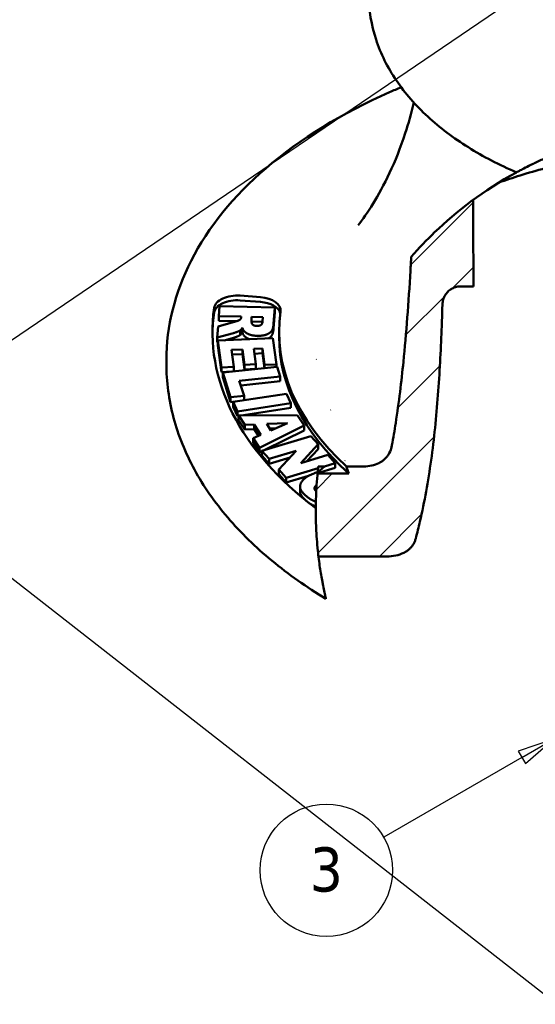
# Model space of a CAD drawing. Header units: feet. Extents: x -744 to -375, y 205 to 389.
# Tile 25 of 40: x -450.51 to -442.27, y 327.13 to 342.87. Entities that reach past the tile are written whole.
import ezdxf

# ---------------------------------------------------------------- set-up
doc = ezdxf.new("R2010")
doc.units = ezdxf.units.FT
doc.header["$MEASUREMENT"] = 0
for name, color, linetype, lineweight in [('Hatch (ANSI)', 7, 'Continuous', 18), ('Symbol (ANSI)', 7, 'Continuous', 25), ('Visible (ANSI)', 7, 'Continuous', 50)]:
    doc.layers.add(name, color=color, linetype=linetype, lineweight=lineweight)
doc.layers.add('RD_P_Text', color=1, linetype='Continuous')
doc.styles.add('Note Text (ANSI)', font='tahoma.ttf')

# ---------------------------------------------------------------- blocks, each defined once
blk = doc.blocks.new('Balloon88')
at = {"layer": 'Symbol (ANSI)'}
for p, q in [((12.3693, 8.3946), (12.2742, 8.3625)), ((12.2841, 8.3454), (12.3693, 8.3946)), ((12.2939, 8.3284), (12.3693, 8.3946)), ((12.2742, 8.3625), (12.2939, 8.3284)), ((12.2841, 8.3454), (11.9085, 8.1286))]:
    blk.add_line(p, q, dxfattribs=at)
at = {"layer": 'Symbol (ANSI)', "flags": 128}
blk.add_lwpolyline([(12.2939, 8.3284), (12.3693, 8.3946), (12.2742, 8.3625), (12.2939, 8.3284)], dxfattribs=at)
at = {"layer": 'Symbol (ANSI)'}
blk.add_circle((11.7526, 8.0386), 0.18, dxfattribs=at)
blk.add_solid([(12.2939, 8.3284), (12.3693, 8.3946), (12.2742, 8.3625), (12.2939, 8.3284)], dxfattribs=at)
at = {"layer": 'Symbol (ANSI)', "insert": (11.7526, 8.0398), "char_height": 0.12, "attachment_point": 5, "style": 'Note Text (ANSI)'}
blk.add_mtext('3', dxfattribs=at)

msp = doc.modelspace()

# ---------------------------------------------------------------- hatches: boundary and pattern name
at = {"layer": 'Hatch (ANSI)'}
h = msp.add_hatch(dxfattribs=at)
h.set_pattern_fill('ANSI31', color=247, scale=5.882353, style=0)
h.set_pattern_definition([(45, (-514.74035, 281.9874), (-0.5199315, 0.5199315), [])])
edge = h.paths.add_edge_path()
edge.add_ellipse((-439.61198, 335.02184), major_axis=(0, 6.16448), ratio=1, start_angle=84.239415, end_angle=84.312429)
edge.add_line((-445.74612, 335.63277), (-445.63792, 335.72996))
edge.add_line((-445.63792, 335.72996), (-445.73566, 335.72996))
edge.add_ellipse((-439.61198, 335.02184), major_axis=(0, 6.16448), ratio=1, start_angle=83.403809, end_angle=83.685656)
edge.add_ellipse((-439.61198, 335.02184), major_axis=(-4.11961, 4.58581), ratio=1, start_angle=41.751065, end_angle=42.304823)
edge = h.paths.add_edge_path()
edge.add_spline(control_points=[(-444.55808, 336.06975), (-444.53713, 336.18611), (-444.51746, 336.30407), (-444.44743, 336.75666), (-444.40703, 337.09293), (-444.32979, 337.85439), (-444.29314, 338.35607), (-444.25877, 338.93297), (-444.25445, 339.00771), (-444.25025, 339.0823)], knot_values=[72.30616493, 72.30616493, 72.30616493, 72.30616493, 73.01105659, 73.01105659, 75.00546568, 75.00546568, 77.96833544, 77.96833544, 78.40923036, 78.40923036, 78.40923036, 78.40923036], degree=3, periodic=0)
edge.add_spline(control_points=[(-444.25025, 339.0823), (-444.1278, 339.22218), (-444.00197, 339.35301), (-443.69524, 339.64688), (-443.49117, 339.82143), (-443.26203, 339.98982)], knot_values=[-9.02666118, -9.02666118, -9.02666118, -9.02666118, -6.7891834, -6.7891834, -3.55512332, -3.55512332, -3.55512332, -3.55512332], degree=3, periodic=0)
edge.add_spline(control_points=[(-443.26203, 339.98982), (-443.26209, 339.90907), (-443.26209, 339.82881), (-443.26124, 339.35696), (-443.25713, 338.97375), (-443.25339, 338.60801)], knot_values=[105.32496435, 105.32496435, 105.32496435, 105.32496435, 105.80644477, 105.80644477, 108.16854543, 108.16854543, 108.16854543, 108.16854543], degree=3, periodic=0)
edge.add_line((-443.25339, 338.60801), (-443.44893, 338.60801))
edge.add_spline(control_points=[(-443.44893, 338.60801), (-443.47303, 338.60801), (-443.49935, 338.60558), (-443.55042, 338.59412), (-443.57515, 338.58506), (-443.61598, 338.56395), (-443.63583, 338.55061), (-443.67117, 338.51903), (-443.68665, 338.50079), (-443.71209, 338.46287), (-443.72384, 338.43965), (-443.74113, 338.3909), (-443.74671, 338.36539), (-443.75105, 338.3303), (-443.75198, 338.31839), (-443.75237, 338.30622)], knot_values=[4.4952188, 4.4952188, 4.4952188, 4.4952188, 4.65133265, 4.65133265, 4.8074465, 4.8074465, 4.94899488, 4.94899488, 5.09054327, 5.09054327, 5.24475136, 5.24475136, 5.39895945, 5.39895945, 5.47374484, 5.47374484, 5.47374484, 5.47374484], degree=3, periodic=0)
edge.add_spline(control_points=[(-443.75237, 338.30622), (-443.75644, 338.17738), (-443.76096, 338.04697), (-443.7796, 337.57171), (-443.79745, 337.22045), (-443.85024, 336.52003), (-443.88535, 336.17085), (-443.97992, 335.49173), (-444.03954, 335.16182), (-444.13255, 334.7596), (-444.15499, 334.66842), (-444.17917, 334.57652)], knot_values=[104.06332241, 104.06332241, 104.06332241, 104.06332241, 104.85707661, 104.85707661, 106.93191257, 106.93191257, 109.00674854, 109.00674854, 111.0815845, 111.0815845, 111.68064286, 111.68064286, 111.68064286, 111.68064286], degree=3, periodic=0)
edge.add_spline(control_points=[(-444.17917, 334.57652), (-444.18303, 334.56182), (-444.18822, 334.54604), (-444.20105, 334.51507), (-444.20878, 334.4999), (-444.22466, 334.47332), (-444.23433, 334.45936), (-444.25576, 334.43313), (-444.2675, 334.42086), (-444.29135, 334.39889), (-444.30587, 334.38725), (-444.33651, 334.36627), (-444.35262, 334.35691), (-444.40695, 334.32926), (-444.4524, 334.31389), (-444.54603, 334.29479), (-444.59419, 334.29094), (-444.6382, 334.29094)], knot_values=[5.31941947, 5.31941947, 5.31941947, 5.31941947, 5.41736331, 5.41736331, 5.51776331, 5.51776331, 5.61793702, 5.61793702, 5.71811074, 5.71811074, 5.82791654, 5.82791654, 5.93772234, 5.93772234, 6.2227611, 6.2227611, 6.50779986, 6.50779986, 6.50779986, 6.50779986], degree=3, periodic=0)
edge.add_line((-444.6382, 334.29094), (-445.73298, 334.29094))
edge.add_spline(control_points=[(-445.73298, 334.29094), (-445.73649, 334.32041), (-445.73985, 334.35024), (-445.7563, 334.50744), (-445.76528, 334.6337), (-445.77267, 334.79939), (-445.77416, 334.84781), (-445.77509, 334.89144)], knot_values=[-3.40067998, -3.40067998, -3.40067998, -3.40067998, -3.22469513, -3.22469513, -2.47881376, -2.47881376, -2.13371476, -2.13371476, -2.13371476, -2.13371476], degree=3, periodic=0)
edge.add_ellipse((-439.61198, 335.02184), major_axis=(0, 6.16448), ratio=1, start_angle=89.645911, end_angle=91.212091, ccw=False)
edge.add_ellipse((-439.61198, 335.02184), major_axis=(0, 6.16448), ratio=1, start_angle=89.352755, end_angle=89.645911, ccw=False)
edge.add_spline(control_points=[(-445.77607, 335.09148), (-445.77593, 335.10406), (-445.77575, 335.11662), (-445.77531, 335.14172), (-445.77506, 335.15426), (-445.77476, 335.16679)], knot_values=[-0.20003143, -0.20003143, -0.20003143, -0.20003143, -0.10001885, -0.10001885, 0, 0, 0, 0], degree=3, periodic=0)
edge.add_ellipse((-439.61198, 335.02184), major_axis=(0, 6.16448), ratio=1, start_angle=87.137734, end_angle=88.652697, ccw=False)
edge.add_ellipse((-439.61198, 335.02184), major_axis=(0, 6.16448), ratio=1, start_angle=86.921157, end_angle=87.137734, ccw=False)
edge.add_spline(control_points=[(-445.76757, 335.35294), (-445.76686, 335.36614), (-445.7661, 335.37937), (-445.76451, 335.40585), (-445.76367, 335.4191), (-445.76278, 335.43238)], knot_values=[-0.20073958, -0.20073958, -0.20073958, -0.20073958, -0.10034777, -0.10034777, 0, 0, 0, 0], degree=3, periodic=0)
edge.add_ellipse((-439.61198, 335.02184), major_axis=(0, 6.16448), ratio=1, start_angle=84.462906, end_angle=86.181471, ccw=False)
edge.add_line((-445.7477, 335.61665), (-445.24601, 335.61665))
edge.add_ellipse((-439.3397, 342.21477), major_axis=(0, -12.19551), ratio=0.5758617, start_angle=302.12288, end_angle=302.753637, ccw=False)
edge.add_line((-445.28748, 335.72996), (-445.00619, 335.72996))
edge.add_spline(control_points=[(-445.00619, 335.72996), (-444.96702, 335.72996), (-444.9242, 335.7337), (-444.84106, 335.75162), (-444.80075, 335.7659), (-444.75133, 335.79134), (-444.73577, 335.80048), (-444.70613, 335.82087), (-444.69205, 335.83213), (-444.66821, 335.85379), (-444.6561, 335.86622), (-444.63382, 335.8927), (-444.62365, 335.90676), (-444.59681, 335.94907), (-444.58113, 335.98309), (-444.56523, 336.03552), (-444.56115, 336.05269), (-444.55808, 336.06975)], knot_values=[2.38967359, 2.38967359, 2.38967359, 2.38967359, 2.64337299, 2.64337299, 2.89707238, 2.89707238, 3.00341237, 3.00341237, 3.10975235, 3.10975235, 3.21205798, 3.21205798, 3.3143636, 3.3143636, 3.53656761, 3.53656761, 3.64165604, 3.64165604, 3.64165604, 3.64165604], degree=3, periodic=0)
edge = h.paths.add_edge_path()
edge.add_spline(control_points=[(-435.41813, 339.53985), (-435.20054, 339.33787), (-434.99105, 339.11414), (-434.6641, 338.70465), (-434.53256, 338.52282), (-434.39628, 338.3078), (-434.38736, 338.29361), (-434.37846, 338.27931)], knot_values=[-9.50249943, -9.50249943, -9.50249943, -9.50249943, -6.55005305, -6.55005305, -4.58826698, -4.58826698, -4.45069563, -4.45069563, -4.45069563, -4.45069563], degree=3, periodic=0)
edge.add_spline(control_points=[(-434.37846, 338.27931), (-434.35671, 337.97552), (-434.33178, 337.67863), (-434.27237, 337.09293), (-434.23196, 336.75666), (-434.16194, 336.30407), (-434.14227, 336.18611), (-434.12131, 336.06975)], knot_values=[99.59041495, 99.59041495, 99.59041495, 99.59041495, 101.40906161, 101.40906161, 103.4034707, 103.4034707, 104.10836236, 104.10836236, 104.10836236, 104.10836236], degree=3, periodic=0)
edge.add_spline(control_points=[(-434.12131, 336.06975), (-434.11824, 336.05269), (-434.11417, 336.03552), (-434.09827, 335.98309), (-434.08258, 335.94907), (-434.05574, 335.90676), (-434.04558, 335.8927), (-434.0233, 335.86622), (-434.01119, 335.85379), (-433.98735, 335.83213), (-433.97326, 335.82087), (-433.94362, 335.80048), (-433.92807, 335.79134), (-433.87864, 335.7659), (-433.83834, 335.75162), (-433.7552, 335.7337), (-433.71238, 335.72996), (-433.67321, 335.72996)], knot_values=[4.97957842, 4.97957842, 4.97957842, 4.97957842, 5.08466686, 5.08466686, 5.30687086, 5.30687086, 5.40917649, 5.40917649, 5.51148211, 5.51148211, 5.6178221, 5.6178221, 5.72416208, 5.72416208, 5.97786148, 5.97786148, 6.23156087, 6.23156087, 6.23156087, 6.23156087], degree=3, periodic=0)
edge.add_line((-433.67321, 335.72996), (-433.48831, 335.72996))
edge.add_ellipse((-439.61198, 335.02184), major_axis=(0, 6.16448), ratio=1, start_angle=265.415053, end_angle=276.596191, ccw=False)
edge.add_spline(control_points=[(-433.46723, 334.52907), (-433.47259, 334.46218), (-433.48016, 334.38162), (-433.49099, 334.29094)], knot_values=[-2.1080996, -2.1080996, -2.1080996, -2.1080996, -1.53596977, -1.53596977, -1.53596977, -1.53596977], degree=3, periodic=0)
edge.add_line((-433.49099, 334.29094), (-434.0412, 334.29094))
edge.add_spline(control_points=[(-434.0412, 334.29094), (-434.08521, 334.29094), (-434.13337, 334.29479), (-434.227, 334.31389), (-434.27245, 334.32926), (-434.32678, 334.35691), (-434.34288, 334.36627), (-434.37352, 334.38725), (-434.38805, 334.39889), (-434.41189, 334.42086), (-434.42364, 334.43313), (-434.44506, 334.45936), (-434.45474, 334.47332), (-434.47062, 334.4999), (-434.47834, 334.51507), (-434.49118, 334.54604), (-434.49636, 334.56182), (-434.50023, 334.57652)], knot_values=[2.57996997, 2.57996997, 2.57996997, 2.57996997, 2.86500873, 2.86500873, 3.15004749, 3.15004749, 3.25985329, 3.25985329, 3.36965909, 3.36965909, 3.46983281, 3.46983281, 3.57000653, 3.57000653, 3.67040653, 3.67040653, 3.76835037, 3.76835037, 3.76835037, 3.76835037], degree=3, periodic=0)
edge.add_spline(control_points=[(-434.50023, 334.57652), (-434.5244, 334.66842), (-434.54685, 334.7596), (-434.63985, 335.16182), (-434.69948, 335.49173), (-434.79405, 336.17085), (-434.82915, 336.52003), (-434.88195, 337.22045), (-434.89979, 337.57171), (-434.91844, 338.04697), (-434.92295, 338.17738), (-434.92703, 338.30622)], knot_values=[72.95550042, 72.95550042, 72.95550042, 72.95550042, 73.55455878, 73.55455878, 75.62939474, 75.62939474, 77.70423071, 77.70423071, 79.77906667, 79.77906667, 80.57282087, 80.57282087, 80.57282087, 80.57282087], degree=3, periodic=0)
edge.add_spline(control_points=[(-434.92703, 338.30622), (-434.92741, 338.31839), (-434.92834, 338.3303), (-434.93268, 338.36539), (-434.93826, 338.3909), (-434.95555, 338.43965), (-434.9673, 338.46287), (-434.99275, 338.50079), (-435.00823, 338.51903), (-435.04356, 338.55061), (-435.06342, 338.56395), (-435.10424, 338.58506), (-435.12897, 338.59412), (-435.18004, 338.60558), (-435.20637, 338.60801), (-435.23047, 338.60801)], knot_values=[0.31092337, 0.31092337, 0.31092337, 0.31092337, 0.38570875, 0.38570875, 0.53991684, 0.53991684, 0.69412494, 0.69412494, 0.83567332, 0.83567332, 0.97722171, 0.97722171, 1.13333556, 1.13333556, 1.2894494, 1.2894494, 1.2894494, 1.2894494], degree=3, periodic=0)
edge.add_line((-435.23047, 338.60801), (-435.42601, 338.60801))
edge.add_spline(control_points=[(-435.42601, 338.60801), (-435.42293, 338.90844), (-435.4196, 339.22067), (-435.41813, 339.53985)], knot_values=[84.73469455, 84.73469455, 84.73469455, 84.73469455, 86.6750445, 86.6750445, 86.6750445, 86.6750445], degree=3, periodic=0)

# ---------------------------------------------------------------- linework, layer by layer
at = {"layer": 'RD_P_Text', "flags": 128}
for points in [[(-374.5205, 389.45388), (-532.12141, 282.39639)], [(-514.91607, 384.18124), (-384.38489, 282.16714)]]:
    msp.add_lwpolyline(points, dxfattribs=at)
at = {"layer": 'Visible (ANSI)', "color": 3}
for p, q in [((-443.25339, 338.60801), (-443.44893, 338.60801)), ((-446.98254, 338.45986), (-446.6607, 338.43546)), ((-447.32525, 338.13245), (-447.31405, 338.29028)), ((-447.31405, 338.29028), (-446.43244, 338.26953)), ((-446.6607, 338.35973), (-446.98254, 338.38413)), ((-446.43244, 338.26953), (-446.45099, 338.00812)), ((-446.43244, 338.1938), (-446.43244, 338.26953)), ((-446.96718, 338.12402), (-447.32525, 338.13245)), ((-447.32525, 338.05672), (-447.32525, 338.13245)), ((-446.96815, 338.11034), (-446.96718, 338.12402)), ((-446.80555, 338.05415), (-446.80087, 338.12011)), ((-446.80087, 338.04438), (-446.80087, 338.12011)), ((-446.80087, 338.12011), (-446.62183, 338.1159)), ((-446.62183, 338.1159), (-446.62668, 338.04749)), ((-446.43244, 338.1938), (-446.45099, 337.93238)), ((-447.34945, 337.79138), (-447.33687, 337.96876)), ((-447.33687, 337.96876), (-447.06111, 338.04597)), ((-447.04632, 338.05015), (-447.32525, 338.05672)), ((-446.80087, 338.04438), (-446.80182, 338.03096)), ((-446.62736, 338.04029), (-446.80087, 338.04438)), ((-447.08867, 337.86111), (-447.34945, 337.79138)), ((-446.98352, 337.82989), (-446.98352, 337.90563)), ((-446.94837, 337.87018), (-446.94837, 337.94591)), ((-446.36263, 337.88043), (-446.36263, 337.8047)), ((-447.34945, 337.71565), (-447.34945, 337.79138)), ((-447.34068, 337.718), (-447.34945, 337.71565)), ((-447.34068, 337.74069), (-446.46079, 337.77863)), ((-447.28513, 337.31349), (-447.34068, 337.74069)), ((-447.34068, 337.66496), (-447.34068, 337.74069)), ((-447.28513, 337.23775), (-447.34068, 337.66496)), ((-447.08867, 337.78538), (-447.23949, 337.74505)), ((-446.46079, 337.77863), (-446.40626, 337.35923)), ((-446.94764, 337.59972), (-447.12125, 337.59224)), ((-447.12125, 337.59224), (-447.08612, 337.32207)), ((-446.94764, 337.52399), (-447.11146, 337.51693)), ((-446.916, 337.35637), (-446.94764, 337.59972)), ((-446.94764, 337.52399), (-446.94764, 337.59972)), ((-446.916, 337.28064), (-446.94764, 337.52399)), ((-446.62837, 337.61349), (-446.76811, 337.60747)), ((-446.76811, 337.60747), (-446.73646, 337.36412)), ((-446.62837, 337.53776), (-446.75831, 337.53215)), ((-446.59426, 337.35112), (-446.62837, 337.61349)), ((-446.62837, 337.53776), (-446.62837, 337.61349)), ((-446.59751, 337.30039), (-446.62837, 337.53776)), ((-448.16323, 337.42603), (-448.16323, 337.37302)), ((-446.73646, 337.36412), (-446.916, 337.35637)), ((-446.916, 337.28064), (-446.916, 337.35637)), ((-446.73646, 337.28838), (-446.73646, 337.36412)), ((-446.40626, 337.35923), (-446.59426, 337.35112)), ((-446.59426, 337.30073), (-446.59426, 337.35112)), ((-446.40626, 337.32063), (-446.40626, 337.35923)), ((-447.08612, 337.32207), (-447.28513, 337.31349)), ((-447.28513, 337.23775), (-447.28513, 337.31349)), ((-447.12331, 337.24473), (-447.28513, 337.23775)), ((-447.26281, 337.22996), (-446.39499, 337.32182)), ((-447.13661, 336.8346), (-447.26281, 337.22996)), ((-447.26281, 337.15423), (-447.26281, 337.22996)), ((-447.08612, 337.24867), (-447.08612, 337.32207)), ((-446.34571, 337.16743), (-446.9997, 337.0982)), ((-446.73646, 337.28838), (-446.916, 337.28064)), ((-446.39499, 337.32182), (-446.34571, 337.16743)), ((-446.34571, 337.09169), (-446.34571, 337.16743)), ((-447.13661, 336.75886), (-447.26281, 337.15423)), ((-446.9997, 337.0982), (-446.92279, 336.85723)), ((-446.34571, 337.09169), (-446.97632, 337.02494)), ((-446.92279, 336.85723), (-447.13661, 336.8346)), ((-447.09723, 336.75961), (-446.24526, 336.8918)), ((-446.92279, 336.78668), (-446.92279, 336.85723)), ((-446.24526, 336.8918), (-446.17412, 336.73975)), ((-447.13661, 336.75886), (-447.13661, 336.8346)), ((-447.02791, 336.77037), (-447.13661, 336.75886)), ((-447.02609, 336.60756), (-447.09723, 336.75961)), ((-447.09723, 336.68388), (-447.09723, 336.75961)), ((-446.17412, 336.73975), (-447.02609, 336.60756)), ((-446.17412, 336.66402), (-446.17412, 336.73975)), ((-447.02609, 336.53183), (-447.09723, 336.68388)), ((-447.02609, 336.53183), (-447.02609, 336.60756)), ((-447.00877, 336.54675), (-446.06603, 336.5431)), ((-446.91242, 336.39625), (-447.00877, 336.54675)), ((-447.00877, 336.47101), (-447.00877, 336.54675)), ((-446.17412, 336.66402), (-446.93185, 336.54645)), ((-446.06603, 336.5431), (-445.96292, 336.38204)), ((-447.00877, 336.53452), (-447.02609, 336.53183)), ((-446.91242, 336.32051), (-447.00877, 336.47101)), ((-446.76039, 336.40194), (-446.91242, 336.39625)), ((-446.91242, 336.32051), (-446.91242, 336.39625)), ((-446.65316, 336.23446), (-446.76039, 336.40194)), ((-446.76039, 336.32621), (-446.76039, 336.40194)), ((-445.96292, 336.38204), (-446.67624, 336.02733)), ((-446.56054, 336.40788), (-446.22984, 336.41867)), ((-446.49357, 336.30327), (-446.56054, 336.40788)), ((-446.22984, 336.41867), (-446.49357, 336.30327)), ((-445.96292, 336.30631), (-445.96292, 336.38204)), ((-446.76039, 336.32621), (-446.91242, 336.32051)), ((-446.77494, 336.1815), (-446.65316, 336.23446)), ((-446.69109, 336.21797), (-446.76039, 336.32621)), ((-445.96292, 336.30631), (-446.59147, 335.99375)), ((-446.41685, 336.33684), (-446.51305, 336.3337)), ((-446.67624, 336.02733), (-446.77494, 336.1815)), ((-446.77494, 336.10577), (-446.77494, 336.1815)), ((-446.67624, 335.9516), (-446.77494, 336.10577)), ((-446.63627, 335.9804), (-445.85257, 336.21387)), ((-445.73551, 336.08356), (-446.01626, 335.78409)), ((-445.85257, 336.21387), (-445.73551, 336.08356)), ((-445.73551, 336.00783), (-445.73551, 336.08356)), ((-446.67624, 335.9516), (-446.67624, 336.02733)), ((-446.63627, 335.97147), (-446.67624, 335.9516)), ((-446.51843, 335.84923), (-446.63627, 335.9804)), ((-446.63627, 335.90467), (-446.63627, 335.9804)), ((-446.08698, 335.97776), (-446.51843, 335.84923)), ((-446.36625, 335.67982), (-446.08698, 335.97776)), ((-446.01626, 335.78409), (-445.58255, 335.91329)), ((-445.73551, 336.00783), (-445.91775, 335.81343)), ((-445.58255, 335.91329), (-445.46432, 335.78168)), ((-446.51843, 335.77349), (-446.63627, 335.90467)), ((-446.18548, 335.87268), (-446.51843, 335.77349)), ((-446.51843, 335.77349), (-446.51843, 335.84923)), ((-445.46432, 335.78168), (-445.63792, 335.72996)), ((-445.46432, 335.70595), (-445.46432, 335.78168)), ((-446.24802, 335.54821), (-446.36625, 335.67982)), ((-446.36625, 335.60409), (-446.36625, 335.67982)), ((-446.24802, 335.47248), (-446.36625, 335.60409)), ((-445.73907, 335.69983), (-446.24802, 335.54821)), ((-445.7477, 335.61665), (-445.24601, 335.61665)), ((-445.46432, 335.70595), (-445.74721, 335.62167)), ((-445.63792, 335.72996), (-445.74612, 335.63277)), ((-445.73566, 335.72996), (-445.63792, 335.72996)), ((-445.28748, 335.72996), (-445.00619, 335.72996)), ((-445.89352, 335.57809), (-446.24802, 335.47248)), ((-446.24802, 335.47248), (-446.24802, 335.54821)), ((-446.02711, 335.33088), (-446.02711, 335.40661)), ((-444.6382, 334.29094), (-445.73298, 334.29094))]:
    msp.add_line(p, q, dxfattribs=at)
for start, end in [(174.239415, 176.181471), (173.685656, 174.239415), (173.403809, 173.685656), (177.137734, 178.652697), (176.921157, 177.137734), (179.645911, 181.212091), (179.352755, 179.645911)]:
    msp.add_arc((-439.61198, 335.02184), 6.16448, start, end, dxfattribs=at)
for centre, major_axis, start_param, end_param in [((-447.03091, 338.24831), (-0.37054, 0), 4.58148929, 6.20031608), ((-446.70907, 338.22391), (0.37054, 0), 6.20242408, 7.72308194), ((-447.03091, 338.17257), (-0.37054, 0), 4.58148929, 6.20031608), ((-446.70907, 338.14817), (0.37054, 0), 0.15757356, 1.43989663), ((-439.3397, 337.88043), (-8.08824, 0), 6.20031608, 6.93364747), ((-439.3397, 337.8047), (-8.08824, 0), 6.20031608, 6.27505526), ((-439.3397, 337.88043), (-7.02293, 0), 6.20242408, 6.84383532), ((-439.3397, 337.8047), (-7.02293, 0), 0, 0.57165881), ((-439.3397, 342.21477), (0, -12.19551), 5.273039, 5.28404779)]:
    msp.add_ellipse(centre, major_axis=major_axis, ratio=0.5758617, start_param=start_param, end_param=end_param, dxfattribs=at)
for points, degree, knots in [([(-442.56881, 340.43091), (-442.84275, 340.54862), (-443.10048, 340.6822), (-443.57558, 340.97957), (-443.79299, 341.14336), (-444.1794, 341.5), (-444.34847, 341.69295), (-444.62815, 342.10588), (-444.73866, 342.32608), (-444.88875, 342.78553), (-444.92793, 343.02472), (-444.92793, 343.26416)], 3, [1.426473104, 1.426473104, 1.426473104, 1.426473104, 1.612417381, 1.612417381, 1.798361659, 1.798361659, 1.984305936, 1.984305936, 2.170250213, 2.170250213, 2.35619449, 2.35619449, 2.35619449, 2.35619449]), ([(-448.16323, 337.42603), (-448.16323, 337.97018), (-448.02591, 338.51243), (-447.49496, 339.55573), (-447.0872, 340.05265), (-446.02522, 340.96732), (-445.35402, 341.37741), (-444.5353, 341.73906), (-444.47374, 341.76552), (-444.41165, 341.79148)], 3, [2.35619449, 2.35619449, 2.35619449, 2.35619449, 2.641276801, 2.641276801, 2.945535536, 2.945535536, 3.27265315, 3.27265315, 3.298986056, 3.298986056, 3.298986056, 3.298986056]), ([(-444.20942, 341.54624), (-444.24957, 341.37516), (-444.29583, 341.21138), (-444.42263, 340.82277), (-444.50857, 340.6099), (-444.68502, 340.23325), (-444.77545, 340.06941), (-444.94705, 339.79119), (-445.02818, 339.67674), (-445.09921, 339.58491)], 3, [2.490525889, 2.490525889, 2.490525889, 2.490525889, 2.541928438, 2.541928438, 2.619701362, 2.619701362, 2.697474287, 2.697474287, 2.775247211, 2.775247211, 2.775247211, 2.775247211]), ([(-442.27815, 340.57993), (-442.22607, 340.60492), (-442.16794, 340.63189), (-442.03924, 340.68881), (-441.96816, 340.71883), (-441.73799, 340.81054), (-441.56612, 340.87116), (-441.2477, 340.96731), (-441.11151, 341.00225), (-440.99396, 341.02942), (-440.98782, 341.03083), (-440.98175, 341.03221)], 3, [-5.95710239, -5.95710239, -5.95710239, -5.95710239, -5.51020951, -5.51020951, -5.0363091, -5.0363091, -4.04306169, -4.04306169, -3.20021535, -3.20021535, -3.15328252, -3.15328252, -3.15328252, -3.15328252]), ([(-441.69264, 340.59681), (-441.97437, 340.53552), (-442.24808, 340.46331), (-442.62614, 340.34508), (-442.73928, 340.30713), (-442.85011, 340.26736)], 3, [2.717387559, 2.717387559, 2.717387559, 2.717387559, 2.853708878, 2.853708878, 2.9134641, 2.9134641, 2.9134641, 2.9134641]), ([(-442.56881, 340.43091), (-442.56882, 340.43091), (-442.55362, 340.4393), (-442.48464, 340.47625), (-442.42406, 340.50835), (-442.34067, 340.54951)], 3, [-1.56243394, -1.56243394, -1.56243394, -1.56243394, -0.85604571, -0.85604571, 0, 0, 0, 0]), ([(-442.34067, 340.54951), (-442.32289, 340.55829), (-442.30496, 340.56703), (-442.28398, 340.57713), (-442.28107, 340.57853), (-442.27815, 340.57993)], 3, [1.372063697, 1.372063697, 1.372063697, 1.372063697, 1.538669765, 1.538669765, 1.565515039, 1.565515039, 1.565515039, 1.565515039]), ([(-444.25025, 339.0823), (-444.1278, 339.22218), (-444.00197, 339.35301), (-443.52946, 339.80569), (-443.09899, 340.14134), (-442.56882, 340.43094)], 3, [-9.02666118, -9.02666118, -9.02666118, -9.02666118, -6.7891834, -6.7891834, -0.59810404, -0.59810404, -0.59810404, -0.59810404]), ([(-443.26193, 339.98961), (-443.26209, 339.90907), (-443.26209, 339.82881), (-443.26124, 339.35696), (-443.25713, 338.97375), (-443.25339, 338.60801)], 3, [105.32496435, 105.32496435, 105.32496435, 105.32496435, 105.80644477, 105.80644477, 108.16854543, 108.16854543, 108.16854543, 108.16854543]), ([(-444.55808, 336.06975), (-444.53713, 336.18611), (-444.51746, 336.30407), (-444.44743, 336.75666), (-444.40703, 337.09293), (-444.32979, 337.85439), (-444.29314, 338.35607), (-444.25877, 338.93297), (-444.25445, 339.00771), (-444.25025, 339.0823)], 3, [72.30616493, 72.30616493, 72.30616493, 72.30616493, 73.01105659, 73.01105659, 75.00546568, 75.00546568, 77.96833544, 77.96833544, 78.40923036, 78.40923036, 78.40923036, 78.40923036]), ([(-443.44893, 338.60801), (-443.47303, 338.60801), (-443.49935, 338.60558), (-443.55042, 338.59412), (-443.57515, 338.58506), (-443.61598, 338.56395), (-443.63583, 338.55061), (-443.67117, 338.51903), (-443.68665, 338.50079), (-443.71209, 338.46287), (-443.72384, 338.43965), (-443.74113, 338.3909), (-443.74671, 338.36539), (-443.75105, 338.3303), (-443.75198, 338.31839), (-443.75237, 338.30622)], 3, [4.495218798, 4.495218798, 4.495218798, 4.495218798, 4.651332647, 4.651332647, 4.807446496, 4.807446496, 4.948994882, 4.948994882, 5.090543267, 5.090543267, 5.244751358, 5.244751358, 5.398959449, 5.398959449, 5.473744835, 5.473744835, 5.473744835, 5.473744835]), ([(-443.75237, 338.30622), (-443.75644, 338.17738), (-443.76096, 338.04697), (-443.7796, 337.57171), (-443.79745, 337.22045), (-443.85024, 336.52003), (-443.88535, 336.17085), (-443.97992, 335.49173), (-444.03954, 335.16182), (-444.13255, 334.7596), (-444.15499, 334.66842), (-444.17917, 334.57652)], 3, [104.06332241, 104.06332241, 104.06332241, 104.06332241, 104.85707661, 104.85707661, 106.93191257, 106.93191257, 109.00674854, 109.00674854, 111.0815845, 111.0815845, 111.68064286, 111.68064286, 111.68064286, 111.68064286]), ([(-446.83423, 337.76253), (-446.83455, 337.76265), (-446.88662, 337.78209), (-446.91749, 337.81414)], 2, [0.99379447, 0.99379447, 0.99379447, 1, 2, 2, 2]), ([(-446.45099, 337.93238), (-446.45612, 337.86006), (-446.49802, 337.79458), (-446.53408, 337.77547)], 2, [0, 0, 0, 1, 1.7191026, 1.7191026, 1.7191026]), ([(-445.61341, 333.61339), (-445.92418, 333.80124), (-446.21262, 334.00424), (-446.73807, 334.43817), (-446.97509, 334.66912), (-447.39078, 335.15632), (-447.56945, 335.41264), (-447.8607, 335.9464), (-447.97321, 336.22392), (-448.12455, 336.79198), (-448.16323, 337.08245), (-448.16323, 337.37302)], 3, [1.595043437, 1.595043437, 1.595043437, 1.595043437, 1.747273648, 1.747273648, 1.899503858, 1.899503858, 2.051734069, 2.051734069, 2.20396428, 2.20396428, 2.35619449, 2.35619449, 2.35619449, 2.35619449]), ([(-445.00619, 335.72996), (-444.96702, 335.72996), (-444.9242, 335.7337), (-444.84106, 335.75162), (-444.80075, 335.7659), (-444.75133, 335.79134), (-444.73577, 335.80048), (-444.70613, 335.82087), (-444.69205, 335.83213), (-444.66821, 335.85379), (-444.6561, 335.86622), (-444.63382, 335.8927), (-444.62365, 335.90676), (-444.59681, 335.94907), (-444.58113, 335.98309), (-444.56523, 336.03552), (-444.56115, 336.05269), (-444.55808, 336.06975)], 3, [2.38967359, 2.38967359, 2.38967359, 2.38967359, 2.64337299, 2.64337299, 2.89707238, 2.89707238, 3.00341237, 3.00341237, 3.10975235, 3.10975235, 3.21205798, 3.21205798, 3.3143636, 3.3143636, 3.53656761, 3.53656761, 3.64165604, 3.64165604, 3.64165604, 3.64165604]), ([(-445.9244, 335.17609), (-446.0061, 335.24464), (-446.02711, 335.31589), (-446.02711, 335.33088)], 2, [0, 0, 0, 1, 1.25357097, 1.25357097, 1.25357097]), ([(-445.76278, 335.43238), (-445.78327, 335.41708), (-445.80897, 335.36606), (-445.76878, 335.32967)], 2, [0.63697934, 0.63697934, 0.63697934, 1, 1.94924979, 1.94924979, 1.94924979]), ([(-445.76757, 335.35294), (-445.76686, 335.36614), (-445.7661, 335.37937), (-445.76451, 335.40585), (-445.76367, 335.4191), (-445.76278, 335.43238)], 3, [-0.200739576, -0.200739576, -0.200739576, -0.200739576, -0.100347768, -0.100347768, 0, 0, 0, 0]), ([(-445.77476, 335.16679), (-445.7803, 335.16858), (-445.85761, 335.19578), (-445.9244, 335.25183)], 2, [1.92400722, 1.92400722, 1.92400722, 2, 3, 3, 3]), ([(-445.77607, 335.09148), (-445.78094, 335.09307), (-445.85761, 335.12005), (-445.9244, 335.17609)], 2, [1.93301238, 1.93301238, 1.93301238, 2, 3, 3, 3]), ([(-445.77607, 335.09148), (-445.77593, 335.10406), (-445.77575, 335.11662), (-445.77531, 335.14172), (-445.77506, 335.15426), (-445.77476, 335.16679)], 3, [-0.200031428, -0.200031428, -0.200031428, -0.200031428, -0.10001885, -0.10001885, 0, 0, 0, 0]), ([(-445.67111, 333.88704), (-445.67748, 333.92101), (-445.68393, 333.95709), (-445.69692, 334.03388), (-445.70339, 334.07459), (-445.72182, 334.19851), (-445.73339, 334.28851), (-445.7563, 334.50744), (-445.76528, 334.6337), (-445.77267, 334.79939), (-445.77416, 334.84781), (-445.77509, 334.89144)], 3, [-4.26614145, -4.26614145, -4.26614145, -4.26614145, -4.02348621, -4.02348621, -3.76263893, -3.76263893, -3.22469513, -3.22469513, -2.47881376, -2.47881376, -2.13371476, -2.13371476, -2.13371476, -2.13371476]), ([(-444.17917, 334.57652), (-444.18303, 334.56182), (-444.18822, 334.54604), (-444.20105, 334.51507), (-444.20878, 334.4999), (-444.22466, 334.47332), (-444.23433, 334.45936), (-444.25576, 334.43313), (-444.2675, 334.42086), (-444.29135, 334.39889), (-444.30587, 334.38725), (-444.33651, 334.36627), (-444.35262, 334.35691), (-444.40695, 334.32926), (-444.4524, 334.31389), (-444.54603, 334.29479), (-444.59419, 334.29094), (-444.6382, 334.29094)], 3, [5.31941947, 5.31941947, 5.31941947, 5.31941947, 5.41736331, 5.41736331, 5.51776331, 5.51776331, 5.61793702, 5.61793702, 5.71811074, 5.71811074, 5.82791654, 5.82791654, 5.93772234, 5.93772234, 6.2227611, 6.2227611, 6.50779986, 6.50779986, 6.50779986, 6.50779986]), ([(-445.61341, 333.61339), (-445.61341, 333.61339), (-445.61342, 333.61344), (-445.61376, 333.61487), (-445.61588, 333.62382), (-445.62413, 333.65977), (-445.62944, 333.68317), (-445.64309, 333.74602), (-445.65114, 333.78435), (-445.6596, 333.82721)], 3, [-0.993997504, -0.993997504, -0.993997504, -0.993997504, -0.962944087, -0.962944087, -0.60831906, -0.60831906, -0.309995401, -0.309995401, 0, 0, 0, 0])]:
    msp.add_open_spline(points, degree=degree, knots=knots, dxfattribs=at)
for points, degree in [([(-446.99125, 338.07222), (-446.96967, 338.08884), (-446.96815, 338.11034)], 2), ([(-447.06111, 338.04597), (-447.00824, 338.06038), (-446.99125, 338.07222)], 2), ([(-446.79658, 338.01282), (-446.80627, 338.04388), (-446.80555, 338.05415)], 2), ([(-446.72016, 337.97578), (-446.74901, 337.97646), (-446.79175, 337.99704), (-446.79658, 338.01282)], 2), ([(-446.62668, 338.04749), (-446.62973, 338.00449), (-446.67774, 337.97478), (-446.72016, 337.97578)], 2), ([(-446.45099, 338.00812), (-446.45612, 337.9358), (-446.50487, 337.85961), (-446.6253, 337.81546), (-446.7093, 337.81744)], 2), ([(-446.98352, 337.90563), (-446.99514, 337.89758), (-447.06874, 337.86652), (-447.08867, 337.86111)], 2), ([(-446.98352, 337.82989), (-446.99514, 337.82184), (-447.06874, 337.79078), (-447.08867, 337.78538)], 2), ([(-446.94837, 337.94591), (-446.96646, 337.91844), (-446.98352, 337.90563)], 2), ([(-446.94837, 337.87018), (-446.96646, 337.84271), (-446.98352, 337.82989)], 2), ([(-446.91749, 337.88988), (-446.93729, 337.91041), (-446.94837, 337.94591)], 2), ([(-446.91749, 337.81414), (-446.93729, 337.83468), (-446.94837, 337.87018)], 2), ([(-446.7093, 337.81744), (-446.78312, 337.81917), (-446.88662, 337.85783), (-446.91749, 337.88988)], 2), ([(-445.9244, 335.25183), (-446.0061, 335.32037), (-446.03962, 335.43406), (-445.94094, 335.56559), (-445.80581, 335.619)], 2), ([(-445.80581, 335.619), (-445.77532, 335.63105), (-445.74534, 335.64058)], 2), ([(-445.76757, 335.35294), (-445.77487, 335.34707), (-445.78017, 335.34137)], 2), ([(-445.6596, 333.82721), (-445.66355, 333.84719), (-445.66739, 333.86713), (-445.67111, 333.88704)], 3)]:
    msp.add_open_spline(points, degree=degree, dxfattribs=at)

# ---------------------------------------------------------------- block references
at = {"layer": 'Symbol (ANSI)', "color": 2, "xscale": 5.88235294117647, "yscale": 5.88235294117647, "zscale": 5.88235294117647}
msp.add_blockref('Balloon88', (-514.74035, 281.98742), dxfattribs=at)

doc.saveas('drawing.dxf')
